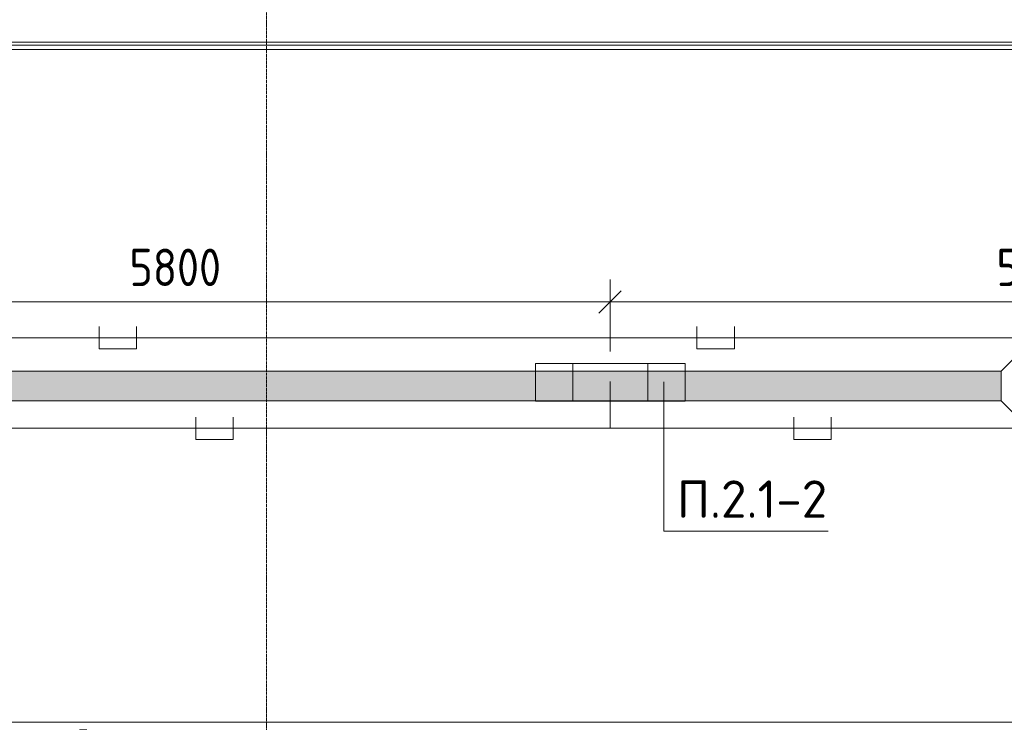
# Model space of a CAD drawing. Header units: millimetres. Extents: x -32229 to 170644, y -13689 to 125138.
# Tile 103 of 208: x 11685 to 18272, y 94200 to 98900. Entities that reach past the tile are written whole.
import ezdxf

# ---------------------------------------------------------------- set-up
doc = ezdxf.new("R2010")
doc.units = ezdxf.units.MM
doc.linetypes.add('ADSK_Линия сетки', pattern=[25, 20, -2.5, 0, -2.5])
for name, color, linetype, lineweight in [('A-ANNO-DIMS', 7, 'Continuous', 9), ('A-ANNO-DIMS-200', 7, 'Continuous', 9), ('A-ANNO-NOTE', 7, 'Continuous', 18), ('A-DETL-THIN', 7, 'Continuous', 9), ('A-FLOR', 7, 'Continuous', 18), ('A-GENM', 7, 'Continuous', 18), ('G-ANNO-TEXT', 7, 'Continuous', 9), ('M-EQPM', 7, 'Continuous', 18), ('S-GRID', 7, 'Continuous', 9)]:
    doc.layers.add(name, color=color, linetype=linetype, lineweight=lineweight)
doc.layers.add('A-DETL', color=7, linetype='Continuous', lineweight=9, true_color=0x00a600)
doc.styles.add('GOST Common_6', font='GOST_Common.ttf', dxfattribs={"width": 0.9, "height": 250})
doc.styles.add('ISOCPEUR', font='isocpeur.ttf', dxfattribs={"height": 250})
doc.dimstyles.new('ГОСТ_2_5_мм2', dxfattribs={"dimscale": 304.8, "dimtxt": 251.428749, "dimasz": 0.492126, "dimexe": 0.492126, "dimexo": 0.656168, "dimgap": 0.098425, "dimtad": 1, "dimdec": 0, "dimdsep": 46, "dimtxsty": 'GOST Common_6', "dimblk1": 'OBLIQUE', "dimblk2": 'OBLIQUE', "dimsah": 1, "dimcen": 0.09, "dimazin": 2, "dimtfac": 1, "dimtdec": 4, "dimtix": 1, "dimtmove": 0, "dimatfit": 3, "dimfxl": 1, "dimtvp": 1, "dimtolj": 1, "dimtzin": 0, "dimarcsym": 2})

# ---------------------------------------------------------------- blocks, each defined once
blk = doc.blocks.new('АР-Заполнение деф_ шва - Д_ш_-4492660--01 ЭО')
at = {"layer": 'A-GENM', "color": 253, "lineweight": 13, "true_color": 0xaaaaaa}
for p, q in [((0, 25), (40326.5, 25)), ((0, -25), (40326.5, -25))]:
    blk.add_line(p, q, dxfattribs=at)
blk = doc.blocks.new('АР-Заполнение деф_ шва - Д_ш__Пристенный-4429408--01 ЭО')
at = {"layer": 'A-GENM', "color": 253, "lineweight": 13, "true_color": 0xaaaaaa}
for p, q in [((0, 25), (850, 25)), ((400, -25), (450, -25))]:
    blk.add_line(p, q, dxfattribs=at)
blk = doc.blocks.new('АР_Лоток - 200х100h_ЛВ1-7512987--01 ЭО')
at = {"layer": 'M-EQPM', "lineweight": 13, "true_color": 0xf3f3f3}
blk.add_hatch(color=7, dxfattribs=at).paths.add_polyline_path([(7335, -100), (7335, 100), (0, 100), (0, -100), (7135, -100)])
blk = doc.blocks.new('Наметкина 10_РД_АР_П_rvt-1--01 ЭО')
at = {"layer": 'A-FLOR', "color": 253, "lineweight": 13, "true_color": 0xaaaaaa}
for p, q in [((19235.3, 98750), (-20964.7, 98750)), ((20372.6, 98730), (-19914.7, 98730)), ((-19914.7, 98700), (20400.3, 98700)), ((18250.3, 96550), (20400.3, 98700)), ((-17764.7, 96550), (18250.3, 96550)), ((18250.3, 96350), (18250.3, 96550)), ((-17764.7, 96350), (18250.3, 96350)), ((20400.3, 94200), (18250.3, 96350)), ((20400.3, 94200), (-19914.7, 94200))]:
    blk.add_line(p, q, dxfattribs=at)
at = {"layer": 'A-GENM', "color": 253, "lineweight": 13, "true_color": 0xaaaaaa}
for name, p in [('АР-Заполнение деф_ шва - Д_ш_-4492660--01 ЭО', (-19914.7, 98725)), ('АР-Заполнение деф_ шва - Д_ш__Пристенный-4429408--01 ЭО', (11685.3, 94175))]:
    blk.add_blockref(name, p, dxfattribs=at)
at = {"layer": 'M-EQPM', "color": 253, "lineweight": 13, "true_color": 0xaaaaaa}
blk.add_blockref('АР_Лоток - 200х100h_ЛВ1-7512987--01 ЭО', (10915.3, 96450), dxfattribs=at)
blk = doc.blocks.new('DIMBLOCK175--01 ЭО')
at = {"layer": 'A-ANNO-DIMS-200'}
for p, q in [((9835, 96674.3), (9835, 97161.6)), ((15635.1, 96679.5), (15635.1, 97161.6)), ((9835, 97011.6), (9910, 97086.6)), ((15635.1, 97011.6), (15710.1, 97086.6)), ((9835, 97011.6), (9760, 96936.6)), ((9835, 97011.6), (15635.1, 97011.6)), ((9835, 97011.6), (9835, 96674.3)), ((15635.1, 97011.6), (15560.1, 96936.6)), ((15635.1, 97011.6), (15635.1, 96679.5))]:
    blk.add_line(p, q, dxfattribs=at)
at = {"layer": 'A-ANNO-DIMS-200', "color": 0, "insert": (12419.7, 97368.3), "char_height": 250, "width": 756.843, "attachment_point": 1, "line_spacing_factor": 1.022761, "style": 'GOST Common_6'}
blk.add_mtext('5800', dxfattribs=at)
blk = doc.blocks.new('_Oblique')
at = {"color": 0, "linetype": 'ByBlock', "lineweight": -2}
blk.add_line((-0.5, -0.5), (0.5, 0.5), dxfattribs=at)
blk = doc.blocks.new('DIMBLOCK176--01 ЭО')
at = {"layer": 'A-ANNO-DIMS-200'}
for p, q in [((15635.1, 96679.5), (15635.1, 97161.6)), ((21435.3, 96972.6), (21435.3, 97161.6)), ((15635.1, 97011.6), (15710.1, 97086.6)), ((21435.3, 97011.6), (21510.3, 97086.6)), ((15635.1, 97011.6), (15560.1, 96936.6)), ((15635.1, 97011.6), (21435.3, 97011.6)), ((15635.1, 97011.6), (15635.1, 96679.5)), ((21435.3, 97011.6), (21360.3, 96936.6)), ((21435.3, 97011.6), (21435.3, 96972.6))]:
    blk.add_line(p, q, dxfattribs=at)
at = {"layer": 'A-ANNO-DIMS-200', "color": 0, "insert": (18219.9, 97368.3), "char_height": 250, "width": 756.843, "attachment_point": 1, "line_spacing_factor": 1.022761, "style": 'GOST Common_6'}
blk.add_mtext('5800', dxfattribs=at)

msp = doc.modelspace()

# ---------------------------------------------------------------- linework, layer by layer
at = {"layer": 'A-ANNO-NOTE', "color": 5, "lineweight": 9, "true_color": 0x0000ff}
for p, q in [((15136.5, 96600.1), (16136.5, 96600.1)), ((15136.5, 96347.4), (15136.5, 96600.1)), ((15386.5, 96347.4), (15386.5, 96600.1)), ((15886.5, 96600.1), (15886.5, 96347.4)), ((16136.5, 96600.1), (16136.5, 96347.4)), ((16136.5, 96347.4), (15136.5, 96347.4))]:
    msp.add_line(p, q, dxfattribs=at)
at = {"layer": 'A-DETL', "color": 1, "true_color": 0xff0000}
for p, q in [((12216.4, 96847.6), (12216.4, 96697.6)), ((12466.4, 96697.6), (12466.4, 96847.6)), ((16216.4, 96847.6), (16216.4, 96697.6)), ((16466.4, 96697.6), (16466.4, 96847.6)), ((21890.3, 96772.6), (-20779.4, 96772.6)), ((12216.4, 96697.6), (12466.4, 96697.6)), ((16216.4, 96697.6), (16466.4, 96697.6))]:
    msp.add_line(p, q, dxfattribs=at)
at = {"layer": 'A-DETL', "color": 5, "true_color": 0x0000ff}
for p, q in [((15635.1, 96479.5), (15635.1, 96167.2)), ((12864, 96242.2), (12864, 96092.2)), ((13114, 96092.2), (13114, 96242.2)), ((16864, 96242.2), (16864, 96092.2)), ((17114, 96092.2), (17114, 96242.2)), ((22488.8, 96167.2), (-19164.5, 96167.2)), ((12864, 96092.2), (13114, 96092.2)), ((16864, 96092.2), (17114, 96092.2))]:
    msp.add_line(p, q, dxfattribs=at)
at = {"layer": 'A-DETL-THIN'}
for p, q in [((15994.2, 96477.8), (15994.2, 95477.8)), ((15994.2, 95477.8), (17094.2, 95477.8))]:
    msp.add_line(p, q, dxfattribs=at)
at = {"layer": 'S-GRID', "color": 253, "linetype": 'ADSK_Линия сетки', "true_color": 0xaaaaaa}
msp.add_line((13335.3, -12088.9), (13335.3, 125138.4), dxfattribs=at)

# ---------------------------------------------------------------- block references
at = {"lineweight": 5}
msp.add_blockref('Наметкина 10_РД_АР_П_rvt-1--01 ЭО', (0, 0), dxfattribs=at)

# ---------------------------------------------------------------- texts
at = {"layer": 'G-ANNO-TEXT', "insert": (16081.9, 95818.1), "char_height": 250, "width": 1016.06, "attachment_point": 1, "line_spacing_factor": 1.139951, "style": 'ISOCPEUR'}
msp.add_mtext('\\pt600,1200,1800,2400,3000,3600,4200,4800,5400,6000,6600,7200,7800,8400,9000,9600,10200,10800,11400,12000,12600,13200,13800,14400,15000,15600,16200,16800,17400,18000,18600,19200;П.2.1-2', dxfattribs=at)

# ---------------------------------------------------------------- dimensions: what is measured, and where the dimension line sits
at = {"layer": 'A-ANNO-DIMS'}
for base, p1, p2, override, picture, middle in [((15635.1, 97011.6), (9835, 96474.3), (15635.1, 96479.5), {"dimpost": '<>', "dimfxl": 5800.15015}, 'DIMBLOCK175--01 ЭО', (12735, 97166.6)), ((21435.3, 97011.6), (15635.1, 96479.5), (21435.3, 96772.6), {"dimpost": '<>', "dimfxl": 5807.607806}, 'DIMBLOCK176--01 ЭО', (18535.2, 97166.6))]:
    dim = msp.add_linear_dim(base=base, p1=p1, p2=p2, dimstyle='ГОСТ_2_5_мм2', override=override, dxfattribs=at)
    dim.commit()
    dim.dimension.update_dxf_attribs({"geometry": picture, "text_midpoint": middle})

doc.saveas('drawing.dxf')
